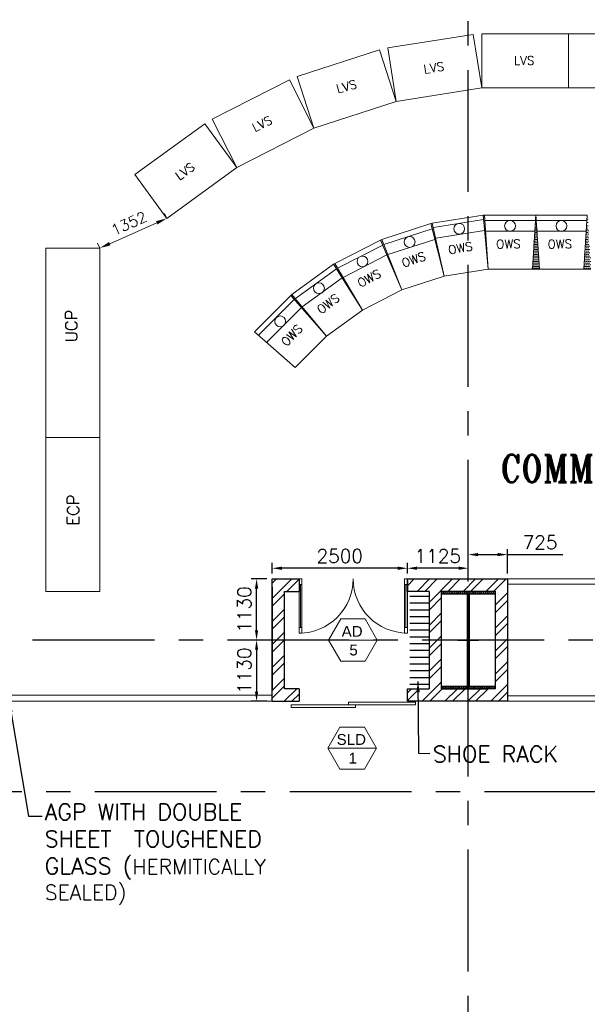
# Model space of a CAD drawing. Header units: inches. Extents: x 306235 to 1392759, y -66369 to 421098.
# Tile 33 of 91: x 452703 to 463192, y -26506 to -8320. Entities that reach past the tile are written whole.
import ezdxf
from ezdxf.enums import TextEntityAlignment as Align

# ---------------------------------------------------------------- set-up
doc = ezdxf.new("R2010")
doc.units = ezdxf.units.IN
doc.header["$LTSCALE"] = 1800
doc.header["$MEASUREMENT"] = 0
doc.linetypes.add('CENTER', pattern=[2, 1.25, -0.25, 0.25, -0.25])
doc.layers.get('0').update_dxf_attribs({"color": 253, "lineweight": 9})
for name, color, linetype, lineweight in [('1', 7, 'Continuous', 18), ('2CON', 1, 'Continuous', 13), ('A-DOOR', 31, 'Continuous', 9), ('A-DOOR-GLAZ', 31, 'Continuous', 18), ('A-WIN TAG', 3, 'Continuous', 13), ('A-WIN TAG TEXT', 3, 'Continuous', 13), ('DOOR', 235, 'Continuous', 13), ('LAYOUT', 8, 'Continuous', 9), ('LEADER', 4, 'Continuous', 15), ('PARTITION WALL', 4, 'Continuous', 9), ('WALL HATCH', 251, 'Continuous', 13)]:
    doc.layers.add(name, color=color, linetype=linetype, lineweight=lineweight)
for name, color, linetype in [('CEN', 2, 'CENTER'), ('COL', 1, 'Continuous'), ('GRID', 251, 'CENTER'), ('TEMP', 4, 'Continuous'), ('TEXT', 3, 'Continuous'), ('WALL', 6, 'Continuous'), ('WALLHATCH', 254, 'Continuous')]:
    doc.layers.add(name, color=color, linetype=linetype)
doc.styles.add('ROAMNS', font='ROMANS.shx')
doc.styles.add('ROMANS', font='romans.shx')
doc.styles.add('ROMANT', font='romant')
doc.styles.get("Standard").update_dxf_attribs({"font": 'arial.ttf'})
doc.dimstyles.new('DIM INT 1', dxfattribs={"dimtxt": 300, "dimasz": 200, "dimexe": 100, "dimexo": 100, "dimgap": 100, "dimtad": 1, "dimdec": 0, "dimzin": 13, "dimdsep": 46, "dimlunit": 5, "dimtxsty": 'ROAMNS', "dimblk1": 'CLOSEDBLANK', "dimcen": 0.09, "dimclrd": 9, "dimclre": 9, "dimclrt": 4, "dimadec": 0, "dimazin": 0, "dimtfac": 1, "dimtdec": 0, "dimtix": 1, "dimtmove": 2, "dimatfit": 3, "dimfxl": 1, "dimtolj": 1, "dimtzin": 13, "dimarcsym": 0})
doc.dimstyles.new('DIM INT 2.5', dxfattribs={"dimtxt": 250, "dimasz": 180, "dimexe": 100, "dimexo": 100, "dimgap": 100, "dimtad": 1, "dimdec": 0, "dimzin": 13, "dimdsep": 46, "dimlunit": 5, "dimtxsty": 'ROAMNS', "dimcen": 0.09, "dimclrd": 9, "dimclre": 9, "dimclrt": 4, "dimadec": 0, "dimazin": 0, "dimtfac": 1, "dimtdec": 0, "dimtix": 1, "dimtmove": 2, "dimatfit": 3, "dimfxl": 1, "dimtolj": 1, "dimtzin": 13, "dimarcsym": 0})
doc.dimstyles.new('STANDARD$0', dxfattribs={"dimtxt": 200, "dimasz": 200, "dimexe": 0, "dimexo": 100, "dimgap": 100, "dimtad": 1, "dimdec": 0, "dimzin": 0, "dimdsep": 46, "dimtxsty": 'ROMANS', "dimcen": 0.09, "dimclrd": 256, "dimclre": 256, "dimclrt": 256, "dimadec": 0, "dimazin": 0, "dimtfac": 1, "dimtdec": 0, "dimtmove": 0, "dimatfit": 3, "dimfxl": 1, "dimtolj": 1, "dimtzin": 0, "dimlwd": -1, "dimlwe": -1, "dimarcsym": 0})
pattern_1 = [(0, (438390.191, -811433.92), (6.25, 12.5), [0, -12.5])]

# ---------------------------------------------------------------- blocks, each defined once
blk = doc.blocks.new('B-ROW COLUMN')
at = {"layer": 'COL'}
h = blk.add_hatch(dxfattribs=at)
h.set_pattern_fill('ANSI31', color=256, scale=200, style=0)
h.set_pattern_definition([(45, (155648.048, 63141.767), (-17.67767, 17.67767), [])])
h.paths.add_polyline_path([(171095, 85178), (172085, 85178), (172085, 85128), (171095, 85128)])
h.paths.add_polyline_path([(171574, 86878), (171606, 86878), (171606, 85178), (171574, 85178)])
h.paths.add_polyline_path([(171095, 86928), (172085, 86928), (172085, 86878), (171095, 86878)])
blk.add_line((171590, 85128), (171590, 86928))
at = {"layer": 'CEN'}
for p, q in [((171590, 85128), (171590, 86928)), ((171399, 86028), (171782, 86028))]:
    blk.add_line(p, q, dxfattribs=at)
at = {"layer": 'COL'}
for points in [[(171095, 86928), (172085, 86928), (172085, 86878), (171095, 86878)], [(171574, 86878), (171606, 86878), (171606, 85178), (171574, 85178)], [(171095, 85178), (172085, 85178), (172085, 85128), (171095, 85128)]]:
    blk.add_lwpolyline(points, close=True, dxfattribs=at)
blk = doc.blocks.new('M_Double-Glass 1 - 2000 x 2100mm 2-290830-17_00M')
at = {"layer": 'A-DOOR', "lineweight": 18}
for p, q in [((-1001, 951), (-1001, 1053)), ((-1001, 1053), (-949, 1053)), ((-1001, 951), (-949, 951)), ((-949, 951), (-949, 1053)), ((949, 951), (949, 1053)), ((1000, 1053), (949, 1053)), ((949, 951), (1000, 951)), ((1000, 951), (1000, 1053)), ((-1001, 154), (-949, 154)), ((-1001, 52), (-1001, 154)), ((-1001, 52), (-949, 52)), ((-949, 52), (-949, 154)), ((1000, 154), (949, 154)), ((949, 52), (949, 154)), ((1000, 52), (949, 52)), ((1000, 52), (1000, 154))]:
    blk.add_line(p, q, dxfattribs=at)
at = {"layer": 'A-DOOR'}
for p, q in [((-1001, 154), (-1001, 951)), ((-949, 154), (-949, 951)), ((949, 154), (949, 951)), ((1000, 154), (1000, 951))]:
    blk.add_line(p, q, dxfattribs=at)
for centre, radius, start, end in [((-1001, 52), 1001, 0, 90), ((1000, 53), 1000, 90, 180.0388)]:
    blk.add_arc(centre, radius, start, end, dxfattribs=at)
at = {"layer": 'A-DOOR-GLAZ'}
for p, q in [((-975, 951), (-975, 154)), ((975, 154), (975, 951))]:
    blk.add_line(p, q, dxfattribs=at)
blk = doc.blocks.new('_ClosedBlank')
at = {"color": 0, "linetype": 'ByBlock', "lineweight": -2}
for p, q in [((-1, 0.167), (0, 0)), ((-1, 0.167), (-1, -0.167)), ((0, 0), (-1, -0.167))]:
    blk.add_line(p, q, dxfattribs=at)
blk = doc.blocks.new('*D604')
at = {"layer": '1', "color": 9, "lineweight": -2, "transparency": 16777216}
for p, q in [((459867, -18549), (459867, -18352)), ((460992, -18549), (460992, -18352)), ((460812, -18452), (460047, -18452))]:
    blk.add_line(p, q, dxfattribs=at)
at = {"layer": '1', "color": 9, "transparency": 16777216}
for points in [[(460047, -18422), (460047, -18482), (459867, -18452)], [(460812, -18422), (460812, -18482), (460992, -18452)]]:
    blk.add_solid(points, dxfattribs=at)
at = {"layer": 'Defpoints', "color": 0, "transparency": 16777216}
for p in [(459867, -18452), (459867, -18649), (460992, -18649)]:
    blk.add_point(p, dxfattribs=at)
at = {"layer": '1', "color": 4, "transparency": 16777216, "insert": (460429, -18227), "char_height": 250, "attachment_point": 5, "style": 'ROAMNS'}
blk.add_mtext('\\A1;1125', dxfattribs=at)
blk = doc.blocks.new('*D605')
at = {"layer": '1', "color": 9, "lineweight": -2, "transparency": 16777216}
for p, q in [((457367, -18549), (457367, -18352)), ((459867, -18549), (459867, -18352)), ((459687, -18452), (457547, -18452))]:
    blk.add_line(p, q, dxfattribs=at)
at = {"layer": '1', "color": 9, "transparency": 16777216}
for points in [[(457547, -18422), (457547, -18482), (457367, -18452)], [(459687, -18422), (459687, -18482), (459867, -18452)]]:
    blk.add_solid(points, dxfattribs=at)
at = {"layer": 'Defpoints', "color": 0, "transparency": 16777216}
for p in [(457367, -18452), (457367, -18649), (459867, -18649)]:
    blk.add_point(p, dxfattribs=at)
at = {"layer": '1', "color": 4, "transparency": 16777216, "insert": (458617, -18227), "char_height": 250, "attachment_point": 5, "style": 'ROAMNS'}
blk.add_mtext('\\A1;2500', dxfattribs=at)
blk = doc.blocks.new('*D614')
at = {"layer": '1', "color": 9, "lineweight": -2, "transparency": 16777216}
for p, q in [((460992, -18549), (460992, -18100)), ((461717, -18549), (461717, -18100)), ((461172, -18200), (461537, -18200)), ((461717, -18200), (462739, -18200))]:
    blk.add_line(p, q, dxfattribs=at)
at = {"layer": '1', "color": 9, "transparency": 16777216}
for points in [[(461172, -18170), (461172, -18230), (460992, -18200)], [(461537, -18170), (461537, -18230), (461717, -18200)]]:
    blk.add_solid(points, dxfattribs=at)
at = {"layer": 'Defpoints', "color": 0, "transparency": 16777216}
for p in [(461717, -18200), (460992, -18649), (461717, -18649)]:
    blk.add_point(p, dxfattribs=at)
at = {"layer": '1', "color": 4, "transparency": 16777216, "insert": (462318, -17975), "char_height": 250, "attachment_point": 5, "style": 'ROAMNS'}
blk.add_mtext('\\A1;725', dxfattribs=at)
blk = doc.blocks.new('*D616')
at = {"layer": '1', "color": 9, "lineweight": -2, "transparency": 16777216}
for p, q in [((457267, -18649), (456980, -18649)), ((457080, -19599), (457080, -18829)), ((457267, -19779), (456980, -19779))]:
    blk.add_line(p, q, dxfattribs=at)
at = {"layer": '1', "color": 9, "transparency": 16777216}
for points in [[(457050, -18829), (457110, -18829), (457080, -18649)], [(457050, -19599), (457110, -19599), (457080, -19779)]]:
    blk.add_solid(points, dxfattribs=at)
at = {"layer": 'Defpoints', "color": 0, "transparency": 16777216}
for p in [(457080, -18649), (457367, -18649), (457367, -19779)]:
    blk.add_point(p, dxfattribs=at)
at = {"layer": '1', "color": 4, "transparency": 16777216, "insert": (456855, -19214), "char_height": 250, "attachment_point": 5, "rotation": 90, "style": 'ROAMNS'}
blk.add_mtext('\\A1;1130', dxfattribs=at)
blk = doc.blocks.new('*D617')
at = {"layer": '1', "color": 9, "lineweight": -2, "transparency": 16777216}
for p, q in [((457267, -19779), (456980, -19779)), ((457080, -19959), (457080, -20729)), ((457267, -20909), (456980, -20909))]:
    blk.add_line(p, q, dxfattribs=at)
at = {"layer": '1', "color": 9, "transparency": 16777216}
for points in [[(457050, -19959), (457110, -19959), (457080, -19779)], [(457050, -20729), (457110, -20729), (457080, -20909)]]:
    blk.add_solid(points, dxfattribs=at)
at = {"layer": 'Defpoints', "color": 0, "transparency": 16777216}
for p in [(457367, -19779), (457080, -20909), (457367, -20909)]:
    blk.add_point(p, dxfattribs=at)
at = {"layer": '1', "color": 4, "transparency": 16777216, "insert": (456855, -20344), "char_height": 250, "attachment_point": 5, "rotation": 90, "style": 'ROAMNS'}
blk.add_mtext('\\A1;1130', dxfattribs=at)
blk = doc.blocks.new('SC-01& LIFT')
at = {"layer": 'WALL HATCH'}
h = blk.add_hatch(dxfattribs=at)
h.set_pattern_fill('ANSI32', color=256, scale=750, style=0)
h.set_pattern_definition([(45, (-441363.83, -169222.05), (-198.87378, 198.87378), []), (45, (-441231.25, -169222.05), (-198.87378, 198.87378), [])])
edge = h.paths.add_edge_path()
edge.add_arc((3523, -33583100), 33587860, 89.9999019, 90.0002943, ccw=False)
edge.add_line((3580, 4760), (3580, 9000))
edge.add_line((3580, 9000), (3350, 9000))
edge.add_line((3350, 9000), (3350, 4760))
blk = doc.blocks.new('*D681')
at = {"layer": 'Defpoints', "color": 0, "transparency": 16777216}
for p in [(15428, -5212), (15428, -5212), (14192, -5760)]:
    blk.add_point(p, dxfattribs=at)
at = {"layer": 'LAYOUT', "transparency": 16777216}
for p, q in [((15387, -5120), (15428, -5212)), ((14375, -5679), (15245, -5293)), ((14152, -5669), (14192, -5760))]:
    blk.add_line(p, q, dxfattribs=at)
for points in [[(15232, -5262), (15259, -5323), (15428, -5212)], [(14361, -5648), (14389, -5709), (14192, -5760)]]:
    blk.add_solid(points, dxfattribs=at)
at = {"layer": 'LAYOUT', "transparency": 16777216, "insert": (14729, -5303), "char_height": 200, "attachment_point": 5, "rotation": 23.9314, "style": 'ROMANS'}
blk.add_mtext('\\A1;1352', dxfattribs=at)
blk = doc.blocks.new('CCR 412 R3')
at = {"layer": 'LAYOUT'}
h = blk.add_hatch(dxfattribs=at)
h.set_pattern_fill('DOTS', color=256, scale=200)
h.set_pattern_definition(pattern_1)
h.paths.add_polyline_path([(21365, -6150), (21300, -5150), (21272.8, -5152.1)])
h.paths.add_polyline_path([(20334.5, -5301.1), (20307.9, -5307.1), (20555.1, -6278.3)])
h.paths.add_polyline_path([(19404.4, -5600.7), (19379.2, -5611.2), (19775.2, -6531.7)])
h.paths.add_polyline_path([(19044.6, -6903.9), (18532.7, -6042.4), (18509.4, -6056.7)])
h.paths.add_polyline_path([(17740.8, -6615.1), (17720.1, -6632.9), (18381.2, -7385.9)])
h = blk.add_hatch(dxfattribs=at)
h.set_pattern_fill('DOTS', color=256, scale=200)
h.set_pattern_definition(pattern_1)
h.paths.add_polyline_path([(21365, -6150), (21300, -5150), (21272.8, -5152.1)])
h.paths.add_polyline_path([(20334.5, -5301.1), (20307.9, -5307.1), (20555.1, -6278.3)])
h.paths.add_polyline_path([(19404.4, -5600.7), (19379.2, -5611.2), (19775.2, -6531.7)])
h.paths.add_polyline_path([(19044.6, -6903.9), (18532.7, -6042.4), (18509.4, -6056.7)])
h.paths.add_polyline_path([(17740.8, -6615.1), (17720.1, -6632.9), (18381.2, -7385.9)])
h = blk.add_hatch(dxfattribs=at)
h.set_pattern_fill('DOTS', color=256, scale=500)
h.set_pattern_definition([(0, (413366.814, -775721.763), (15.625, 31.25), [0, -31.25])])
h.paths.add_polyline_path([(24085, -6150), (24215, -6150), (24150, -5150)])
h.paths.add_polyline_path([(23135, -6150), (23265, -6150), (23200, -5150)])
h.paths.add_polyline_path([(22250, -5150), (22185, -6150), (22315, -6150)])
for p, q in [((19513.3, -2062.6), (21093.6, -1812.3)), ((21250, -2800), (21093.6, -1812.3)), ((21250, -1800), (22850, -1800)), ((21250, -2800), (21250, -1800)), ((22850, -1800), (24450, -1800)), ((22850, -2800), (22850, -1800)), ((22850, -2800), (22850, -1800)), ((17839, -2593.7), (19360.7, -2099.2)), ((19669.7, -3050.3), (19360.7, -2099.2)), ((19669.7, -3050.3), (19513.3, -2062.6)), ((16268.4, -3380.1), (17694, -2653.7)), ((18148, -3544.7), (17694, -2653.7)), ((18148, -3544.7), (17839, -2593.7)), ((19669.7, -3050.3), (21250, -2800)), ((21250, -2800), (22850, -2800)), ((22850, -2800), (24450, -2800)), ((18148, -3544.7), (19669.7, -3050.3)), ((16722.4, -4271.1), (16268.4, -3380.1)), ((14840.2, -4402.5), (16134.6, -3462.1)), ((16722.4, -4271.1), (16134.6, -3462.1)), ((16722.4, -4271.1), (18148, -3544.7)), ((15428, -5211.6), (16722.4, -4271.1)), ((15428, -5211.6), (14840.2, -4402.5)), ((20334.5, -5300.8), (21272.8, -5152.1)), ((20356.5, -5380), (21282, -5233.4)), ((21272.8, -5152.1), (21300, -5150)), ((21272.8, -5152.1), (21365, -6150)), ((21300, -5150), (22250, -5150)), ((21300, -5150), (21365, -6150)), ((21306.5, -5250), (22243.5, -5250)), ((22250, -5150), (22185, -6150)), ((22250, -5150), (23200, -5150)), ((22250, -5150), (22315, -6150)), ((22256.5, -5250), (23193.5, -5250)), ((23200, -5150), (23135, -6150)), ((19404.4, -5600.7), (20307.9, -5307.1)), ((19441.5, -5693.8), (20332.6, -5404.2)), ((20307.9, -5307.1), (20334.5, -5301.1)), ((20307.9, -5307.1), (20555.1, -6278.3)), ((20334.5, -5300.8), (20555.1, -6278.3)), ((20400.7, -5575.5), (21300.4, -5433)), ((21319.5, -5450), (22230.5, -5450)), ((22269.5, -5450), (23180.5, -5450)), ((18532.7, -6042.4), (19379.2, -5611.2)), ((19379.2, -5611.2), (19404.4, -5600.7)), ((19379.2, -5611.2), (19404.4, -5600.7)), ((19379.2, -5611.2), (19775.2, -6531.7)), ((19404.4, -5600.7), (19775.2, -6531.7)), ((19515.6, -5880), (20382.1, -5598.5)), ((18583.9, -6128.6), (19418.8, -5703.2)), ((18686.3, -6300.9), (19498, -5887.3)), ((17740.8, -6615.1), (18509.4, -6056.7)), ((17804.9, -6692.2), (18562.9, -6141.4)), ((18509.4, -6056.7), (18532.7, -6042.4)), ((18509.4, -6056.7), (18532.7, -6042.4)), ((18509.4, -6056.7), (19044.6, -6903.9)), ((18532.7, -6042.4), (19044.6, -6903.9)), ((20555.1, -6278.3), (21365, -6150)), ((21365, -6150), (22185, -6150)), ((22315, -6150), (22185, -6150)), ((22315, -6150), (23135, -6150)), ((23265, -6150), (23135, -6150)), ((17932.9, -6846.4), (18670, -6310.9)), ((19775.2, -6531.7), (20555.1, -6278.3)), ((19044.6, -6903.9), (19775.2, -6531.7)), ((17048.3, -7304.6), (17720.1, -6632.9)), ((17123.6, -7370.7), (17786.2, -6708.2)), ((17720.1, -6632.9), (17740.8, -6615.1)), ((17720.1, -6632.9), (17740.8, -6615.1)), ((17720.1, -6632.9), (18381.2, -7385.9)), ((17740.8, -6615.1), (18381.2, -7385.9)), ((17274.2, -7503), (17918.4, -6858.8)), ((18381.2, -7385.9), (19044.6, -6903.9)), ((17048.3, -7304.6), (17801.4, -7965.8)), ((17801.4, -7965.8), (18381.2, -7385.9))]:
    blk.add_line(p, q, dxfattribs=at)
for points in [[(14192.2, -9260), (13192.2, -9260), (13192.2, -5760), (14192.2, -5760)], [(13192.2, -9260), (14192.2, -9260), (14192.2, -12100), (13192.2, -12100)]]:
    blk.add_lwpolyline(points, close=True, dxfattribs=at)
for centre in [(21772.5, -5351.7), (22722.5, -5351.7), (20832.7, -5404), (19916.1, -5646.5), (19045.3, -6007.6), (18241.6, -6500.5), (17525, -7113.1)]:
    blk.add_circle(centre, 100, dxfattribs=at)
at = {"layer": 'LAYOUT', "style": 'ROMANS'}
for s, rotation, p in [('LVS', 9, (20190.9, -2537.1)), ('LVS', 360, (21845, -2374.6)), ('LVS', 15, (18588.9, -2899.5)), ('LVS', 27, (17059.4, -3621.9)), ('LVS', 36, (15659.3, -4517.7)), ('OWS', 1, (21517.2, -5768.8)), ('OWS', 1, (22467.2, -5768.8)), ('OWS', 10, (20645.8, -5878)), ('OWS', 19, (19802.2, -6122.1)), ('OWS', 28, (19007.2, -6495.2)), ('OWS', 37, (18280.3, -6988.1)), ('OWS', 46, (17639.5, -7588.6))]:
    blk.add_text(s, height=160, rotation=rotation, dxfattribs=at).set_placement(p)
at = {"layer": 'LAYOUT', "char_height": 220, "width": 1290.008, "attachment_point": 1, "rotation": 90, "style": 'ROMANS'}
for s, insert in [('UCP', (13555.5, -7500.1)), ('ECP', (13588.8, -10885.1))]:
    blk.add_mtext(s, dxfattribs=dict(at, insert=insert))
at = {"layer": 'LAYOUT'}
dim = blk.add_aligned_dim(p1=(14192.2, -5760), p2=(15428, -5211.6), distance=0, dimstyle='STANDARD$0', override={"dimfxl": 0.5, "dimarcsym": 2}, dxfattribs=at)
dim.commit()
dim.dimension.update_dxf_attribs({"geometry": '*D681', "text_midpoint": (14728.9, -5303)})

msp = doc.modelspace()

# ---------------------------------------------------------------- hatches: boundary and pattern name
at = {"layer": 'WALL HATCH'}
h = msp.add_hatch(dxfattribs=at)
h.set_pattern_fill('ANSI32', color=256, scale=800, style=0)
h.set_pattern_definition([(45, (-87722.1, -144504), (-212.13203, 212.13203), []), (45, (-87580.7, -144504), (-212.13203, 212.13203), [])])
h.paths.add_polyline_path([(461716.6, -18648.7), (460266.6, -18648.7), (459866.6, -18648.7), (459866.6, -18878.7), (460266.6, -18878.7), (460266.6, -20678.7), (459866.6, -20678.7), (459866.6, -20908.7), (461716.6, -20908.7)])
h.paths.add_polyline_path([(460496.6, -18878.7), (461486.6, -18878.7), (461486.6, -20678.7), (460496.6, -20678.7)], flags=16)
h.paths.add_polyline_path([(457596.6, -18878.7), (457866.6, -18878.7), (457866.6, -18648.7), (457366.6, -18648.7), (457366.6, -20908.7), (457866.6, -20908.7), (457866.6, -20678.7), (457596.6, -20678.7)])
at = {"layer": 'WALLHATCH'}
h = msp.add_hatch(dxfattribs=at)
h.set_pattern_fill('ACAD_ISO04W100', color=2, scale=25)
h.set_pattern_definition([(0, (898888.86, -823092.49), (0, 125), [600, -75, 12.5, -75])])
h.paths.add_polyline_path([(460265.4, -18928.7), (459911.4, -18928.7), (459911.4, -19003.7), (459911.4, -20628.7), (460265.4, -20628.7)])

# ---------------------------------------------------------------- linework, layer by layer
at = {"layer": '2CON'}
for p, q in [((459311.5, -19778.7), (458411.5, -19778.7)), ((459296.5, -21774.5), (458396.5, -21774.5))]:
    msp.add_line(p, q, dxfattribs=at)
at = {"layer": 'A-WIN TAG'}
for points in [[(458636.5, -19389), (458411.5, -19778.7), (458636.5, -20168.4), (459086.5, -20168.4), (459311.5, -19778.7), (459086.5, -19389)], [(458621.5, -21384.8), (458396.5, -21774.5), (458621.5, -22164.2), (459071.5, -22164.2), (459296.5, -21774.5), (459071.5, -21384.8)]]:
    msp.add_lwpolyline(points, close=True, dxfattribs=at)
at = {"layer": 'CEN'}
msp.add_lwpolyline([(450491.6, -22578.7), (471491.6, -22578.7), (471491.6, -47778.7), (450491.6, -47778.7)], close=True, dxfattribs=at)
at = {"layer": 'DOOR'}
for points in [[(458906.3, -21023.7), (458906.3, -20973.7), (457716.6, -20973.7), (457716.6, -21023.7)], [(460016.6, -20973.7), (460016.6, -20923.7), (458777.7, -20923.7), (458777.7, -20973.7)]]:
    msp.add_lwpolyline(points, close=True, dxfattribs=at)
at = {"layer": 'GRID'}
for p, q in [((460991.6, -58299.5), (460991.6, 38719)), ((566791.6, -19778.7), (431691.6, -19778.7)), ((566791.6, -19778.7), (431691.6, -19778.7))]:
    msp.add_line(p, q, dxfattribs=at)
at = {"layer": 'LAYOUT'}
for p, q in [((459911.6, -20678.7), (459911.6, -20678.7)), ((460621.7, -20793.7), (460621.7, -20793.7))]:
    msp.add_line(p, q, dxfattribs=at)
at = {"layer": 'PARTITION WALL'}
for p, q in [((470766.6, -18648.7), (461716.6, -18648.7)), ((470766.6, -18748.7), (461716.6, -18748.7)), ((451216.6, -20793.7), (457366.6, -20793.7)), ((451216.6, -20908.7), (457366.6, -20908.7)), ((465292.8, -20808.7), (461716.6, -20808.7)), ((465292.8, -20908.7), (461716.6, -20908.7))]:
    msp.add_line(p, q, dxfattribs=at)
at = {"layer": 'TEMP', "color": 7, "linetype": 'ByBlock', "ltscale": 5}
msp.add_line((459866.6, -18678.7), (459866.6, -18803.7), dxfattribs=at)
at = {"layer": 'WALL', "color": 6}
msp.add_line((459866.6, -18678.7), (459866.6, -18878.7), dxfattribs=at)
at = {"layer": 'WALL'}
for p, q in [((457366.6, -18803.7), (457366.6, -20678.7)), ((460266.6, -18878.7), (460266.6, -20678.7)), ((457866.6, -20678.7), (457866.6, -20908.7)), ((459866.6, -20678.7), (460266.6, -20678.7)), ((460496.6, -20678.7), (461361.6, -20678.7)), ((457366.6, -20908.7), (457866.6, -20908.7))]:
    msp.add_line(p, q, dxfattribs=at)
for points in [[(457366.6, -20908.7), (457366.6, -18648.7), (457866.6, -18648.7), (457866.6, -18878.7)], [(460266.6, -18648.7), (461716.6, -18648.7), (461716.6, -20908.7), (459866.6, -20908.7), (459866.6, -20678.7)], [(460266.6, -18878.7), (459866.6, -18878.7), (459866.6, -18648.7), (460266.6, -18648.7)], [(457866.6, -20678.7), (457596.6, -20678.7), (457596.6, -18878.7), (457866.6, -18878.7)]]:
    msp.add_lwpolyline(points, dxfattribs=at)
msp.add_lwpolyline([(460496.6, -18878.7), (461486.6, -18878.7), (461486.6, -20678.7), (460496.6, -20678.7)], close=True, dxfattribs=at)

# ---------------------------------------------------------------- block references
msp.add_blockref('B-ROW COLUMN', (289401.4, -105806.3))
at = {"layer": 'A-DOOR'}
msp.add_blockref('SC-01& LIFT', (439991.6, -19778.7), dxfattribs=at)
at = {"layer": 'A-DOOR', "rotation": 180}
msp.add_blockref('M_Double-Glass 1 - 2000 x 2100mm 2-290830-17_00M', (458866.1, -18596.3), dxfattribs=at)
at = {"layer": 'GRID', "color": 1, "true_color": 0xff0000}
msp.add_blockref('CCR 412 R3', (439991.6, -6778.7), dxfattribs=at)

# ---------------------------------------------------------------- texts
at = {"layer": 'A-WIN TAG'}
for s, p in [('AD', (458845.8, -19618.7)), ('5', (458873.1, -19964.6))]:
    msp.add_text(s, height=200, dxfattribs=at).set_placement(p, align=Align.MIDDLE)
at = {"layer": 'A-WIN TAG TEXT'}
for s, p in [('SLD', (458830.7, -21614.6)), ('1', (458858.1, -21960.4))]:
    msp.add_text(s, height=200, dxfattribs=at).set_placement(p, align=Align.MIDDLE)
at = {"layer": 'TEXT', "char_height": 300, "attachment_point": 1, "style": 'ROMANS'}
for s, insert, width in [('SHOE RACK', (460337.7, -21734.4), 2709.343), ('AGP WITH DOUBLE SHEET  TOUGHENED GLASS ({\\H0.91667x;HERMITICALLY SEALED)}', (453166.3, -22802.3), 5046.951)]:
    msp.add_mtext(s, dxfattribs=dict(at, insert=insert, width=width))

# ---------------------------------------------------------------- dimensions: what is measured, and where the dimension line sits
at = {"layer": '1'}
dim = msp.add_linear_dim(base=(461716.6, -18200.2), p1=(460991.6, -18648.7), p2=(461716.6, -18648.7), dimstyle='DIM INT 2.5', override={"dimtmove": 0}, dxfattribs=at)
dim.commit()
dim.dimension.update_dxf_attribs({"geometry": '*D614', "text_midpoint": (462318, -18200.2), "dimtype": 160})
for base, p1, p2, picture, middle in [((457366.6, -18451.7), (459866.6, -18648.7), (457366.6, -18648.7), '*D605', (458616.6, -18226.7)), ((459866.6, -18451.7), (460991.6, -18648.7), (459866.6, -18648.7), '*D604', (460429.1, -18226.7))]:
    dim = msp.add_linear_dim(base=base, p1=p1, p2=p2, dimstyle='DIM INT 2.5', dxfattribs=at)
    dim.commit()
    dim.dimension.update_dxf_attribs({"geometry": picture, "text_midpoint": middle})
for base, p2, picture, middle in [((457079.7, -18648.7), (457366.6, -18648.7), '*D616', (456854.7, -19213.7)), ((457079.7, -20908.7), (457366.6, -20908.7), '*D617', (456854.7, -20343.7))]:
    dim = msp.add_linear_dim(base=base, p1=(457366.6, -19778.7), p2=p2, angle=90, dimstyle='DIM INT 2.5', dxfattribs=at)
    dim.commit()
    dim.dimension.update_dxf_attribs({"geometry": picture, "text_midpoint": middle})

# ---------------------------------------------------------------- leaders
msp.add_leader([(460062.6, -20546.4), (460074.7, -21870.5), (460283, -21876.2)], dimstyle='DIM INT 1', override={"dimgap": 100, "dimtad": 0}, dxfattribs=at)
at = {"layer": 'LEADER'}
msp.add_leader([(452509.3, -20908.7), (452863.3, -23029.1), (453117.8, -23029.1)], dimstyle='DIM INT 1', dxfattribs=at)

# ---------------------------------------------------------------- next in the draw order: texts
at = {"layer": 'TEXT', "insert": (461211.1, -16359.9), "char_height": 500, "attachment_point": 1, "style": 'ROMANT', "bg_fill": 3, "box_fill_scale": 1, "bg_fill_color": 256, "bg_fill_transparency": 0}
msp.add_mtext_dynamic_manual_height_columns('\\pi375.68;{\\W0.85;COMMON CONTROL  ROOM}', width=9656.124, gutter_width=1, heights=[0], dxfattribs=at)

doc.saveas('drawing.dxf')
